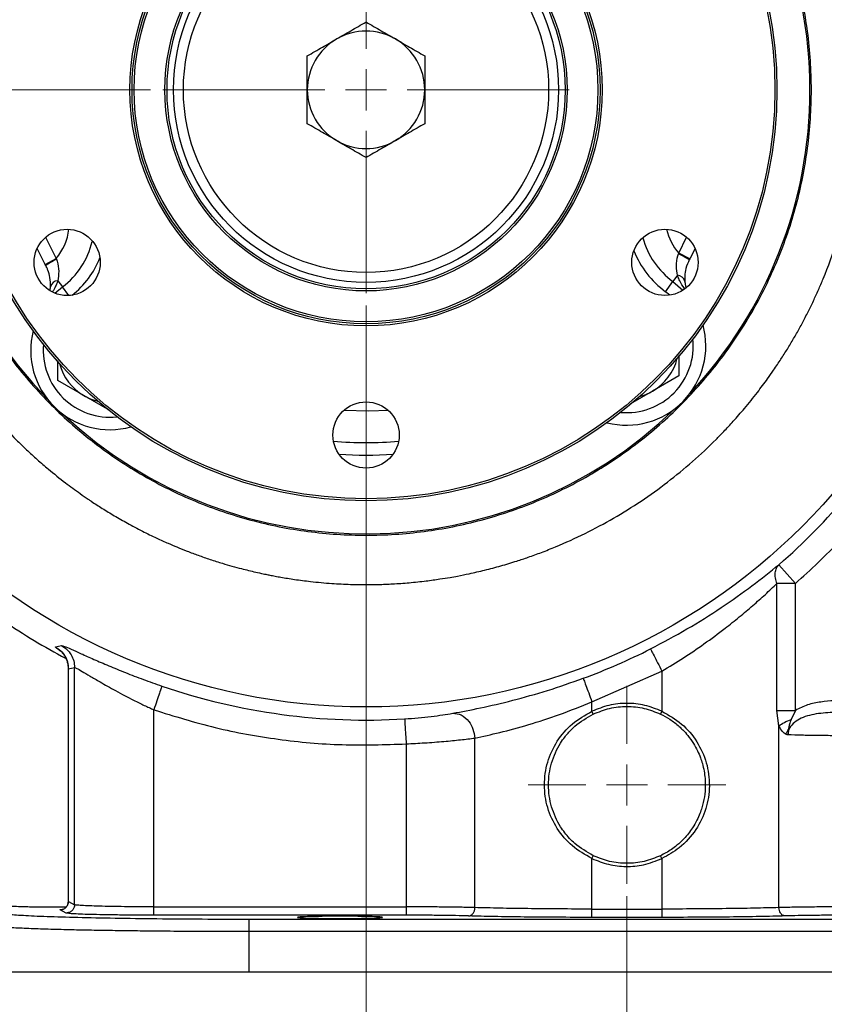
# Model space of a CAD drawing. Header units: inches. Extents: x 0.6 to 16.3, y 0.2 to 11.5.
# Tile 3 of 17: x 2.9 to 5.4, y 4.1 to 7.2. Entities that reach past the tile are written whole.
import ezdxf

# ---------------------------------------------------------------- set-up
doc = ezdxf.new("R2010")
doc.units = ezdxf.units.IN
doc.header["$MEASUREMENT"] = 0
doc.styles.add('SLDTEXTSTYLE0', font='TXT', dxfattribs={"width": 0.75})
doc.dimstyles.new('SLDDIMSTYLE0', dxfattribs={"dimtxt": 0.137795, "dimasz": 0.14, "dimexe": 0, "dimexo": 0.0625, "dimgap": 0.034449, "dimtad": 0, "dimtih": 1, "dimtoh": 1, "dimdec": 1, "dimlfac": 1.5, "dimrnd": 1e-09, "dimzin": 12, "dimdsep": 46, "dimtxsty": 'SLDTEXTSTYLE0', "dimblk1": 'CLOSED', "dimblk2": 'CLOSED', "dimsah": 1, "dimcen": 0.09, "dimadec": 0, "dimazin": 3, "dimtfac": 1, "dimtdec": 1, "dimtofl": 0, "dimtmove": 0, "dimatfit": 3, "dimldrblk": 'CLOSED', "dimfxl": 0, "dimfrac": 2, "dimtolj": 1, "dimtzin": 12, "dimarcsym": 0})
doc.dimstyles.new('SLDDIMSTYLE1', dxfattribs={"dimtxt": 0.137795, "dimasz": 0.14, "dimexe": 0, "dimexo": 0.0625, "dimgap": 0.034449, "dimtad": 0, "dimdec": 1, "dimlfac": 1.5, "dimrnd": 1e-09, "dimzin": 12, "dimdsep": 46, "dimtxsty": 'SLDTEXTSTYLE0', "dimblk1": 'CLOSED', "dimblk2": 'CLOSED', "dimsah": 1, "dimcen": 0.09, "dimadec": 0, "dimazin": 3, "dimtfac": 1, "dimtdec": 1, "dimtofl": 0, "dimtmove": 0, "dimatfit": 3, "dimldrblk": 'CLOSED', "dimfxl": 0, "dimfrac": 2, "dimtolj": 1, "dimtzin": 12, "dimarcsym": 0})
doc.dimstyles.new('SLDDIMSTYLE2', dxfattribs={"dimtxt": 0.137795, "dimasz": 0.14, "dimexe": 0, "dimexo": 0.0625, "dimgap": 0.034449, "dimtad": 0, "dimdec": 1, "dimlfac": 1.5, "dimrnd": 1e-09, "dimzin": 12, "dimdsep": 46, "dimtxsty": 'SLDTEXTSTYLE0', "dimblk1": 'CLOSED', "dimblk2": 'CLOSED', "dimsah": 1, "dimcen": 0.09, "dimadec": 0, "dimazin": 3, "dimtfac": 1, "dimtdec": 1, "dimtmove": 0, "dimatfit": 0, "dimldrblk": 'CLOSED', "dimfxl": 0, "dimfrac": 2, "dimtolj": 1, "dimtzin": 12, "dimarcsym": 0})
doc.dimstyles.new('SLDDIMSTYLE3', dxfattribs={"dimtxt": 0.137795, "dimasz": 0.14, "dimexe": 0, "dimexo": 0.0625, "dimgap": 0.034449, "dimtad": 0, "dimtih": 1, "dimtoh": 1, "dimdec": 1, "dimlfac": 1.5, "dimrnd": 1e-09, "dimzin": 12, "dimdsep": 46, "dimtxsty": 'SLDTEXTSTYLE0', "dimblk1": 'CLOSED', "dimblk2": 'CLOSED', "dimsah": 1, "dimcen": 0.09, "dimadec": 0, "dimazin": 3, "dimtfac": 1, "dimtofl": 0, "dimtmove": 0, "dimatfit": 3, "dimldrblk": 'CLOSED', "dimfxl": 0, "dimfrac": 2, "dimtolj": 1, "dimtzin": 12, "dimarcsym": 0})

# ---------------------------------------------------------------- blocks, each defined once
blk = doc.blocks.new('_Closed')
at = {"color": 0, "linetype": 'ByBlock', "lineweight": -2}
for p, q in [((-1, 0.166667), (0, 0)), ((-1, 0.166667), (-1, -0.166667)), ((0, 0), (-1, -0.166667)), ((0, 0), (-1, 0))]:
    blk.add_line(p, q, dxfattribs=at)
blk = doc.blocks.new('_D')
at = {"color": 7, "linetype": 'Continuous', "lineweight": 0}
for p, q in [((3.2675, 9.041), (1.2574, 9.041)), ((1.2968, 9.041), (1.2968, 8.2168)), ((1.1441, 8.1888), (1.1021, 8.1888)), ((1.1021, 8.1888), (1.1021, 7.9701)), ((1.4495, 8.1888), (1.4915, 8.1888)), ((1.4915, 8.1888), (1.4915, 7.9701)), ((1.1021, 7.9701), (1.1441, 7.9701)), ((1.4915, 7.9701), (1.4495, 7.9701)), ((1.2968, 4.1712), (1.2968, 7.7639)), ((2.7345, 4.1712), (1.2574, 4.1712))]:
    blk.add_line(p, q, dxfattribs=at)
at = {"color": 7, "linetype": 'Continuous', "lineweight": 18, "xscale": 0.14, "yscale": 0.14}
for p, rotation in [((1.2968, 9.041), 90.0000000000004), ((1.2968, 4.1712), 270.0000000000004)]:
    blk.add_blockref('_Closed', p, dxfattribs=dict(at, rotation=rotation))
at = {"color": 7, "linetype": 'Continuous', "lineweight": 18, "char_height": 0.1378, "attachment_point": 1, "style": 'SLDTEXTSTYLE0'}
for s, insert in [('186', (1.1441, 8.1477)), ('7.3', (1.1695, 7.9415))]:
    blk.add_mtext(s, dxfattribs=dict(at, insert=insert))
blk = doc.blocks.new('_D_1')
at = {"color": 7, "linetype": 'Continuous', "lineweight": 0}
for p, q in [((1.9267, 6.4022), (1.9267, 2.7933)), ((4.8134, 4.4126), (4.8134, 2.7933)), ((2.8636, 3.0311), (2.8216, 3.0311)), ((2.8216, 3.0311), (2.8216, 2.8124)), ((3.1691, 3.0311), (3.211, 3.0311)), ((3.211, 3.0311), (3.211, 2.8124)), ((1.9267, 2.8327), (2.7008, 2.8327)), ((4.8134, 2.8327), (3.3319, 2.8327)), ((2.8216, 2.8124), (2.8636, 2.8124)), ((3.211, 2.8124), (3.1691, 2.8124))]:
    blk.add_line(p, q, dxfattribs=at)
at = {"color": 7, "linetype": 'Continuous', "lineweight": 18, "xscale": 0.14, "yscale": 0.14, "rotation": 180.0000000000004}
blk.add_blockref('_Closed', (1.9267, 2.8327), dxfattribs=at)
at = {"color": 7, "linetype": 'Continuous', "lineweight": 18, "xscale": 0.14, "yscale": 0.14}
blk.add_blockref('_Closed', (4.8134, 2.8327), dxfattribs=at)
at = {"color": 7, "linetype": 'Continuous', "lineweight": 18, "char_height": 0.1378, "attachment_point": 1, "style": 'SLDTEXTSTYLE0'}
for s, insert in [('110', (2.8636, 2.99)), ('4.3', (2.8891, 2.7838))]:
    blk.add_mtext(s, dxfattribs=dict(at, insert=insert))
blk = doc.blocks.new('_D_2')
at = {"color": 7, "linetype": 'Continuous', "lineweight": 0}
for p, q in [((3.9801, 6.2993), (3.9801, 3.7382)), ((4.8134, 4.4126), (4.8134, 3.7382)), ((4.2739, 3.976), (4.2319, 3.976)), ((4.2319, 3.976), (4.2319, 3.7573)), ((4.4776, 3.976), (4.5195, 3.976)), ((4.5195, 3.976), (4.5195, 3.7573)), ((3.9801, 3.7775), (3.7301, 3.7775)), ((4.8134, 3.7775), (5.0634, 3.7775)), ((4.2319, 3.7573), (4.2739, 3.7573)), ((4.5195, 3.7573), (4.4776, 3.7573))]:
    blk.add_line(p, q, dxfattribs=at)
at = {"color": 7, "linetype": 'Continuous', "lineweight": 18, "xscale": 0.14, "yscale": 0.14}
blk.add_blockref('_Closed', (3.9801, 3.7775, -0.597), dxfattribs=at)
at = {"color": 7, "linetype": 'Continuous', "lineweight": 18, "xscale": 0.14, "yscale": 0.14, "rotation": 180.0000000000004}
blk.add_blockref('_Closed', (4.8134, 3.7775, -0.597), dxfattribs=at)
at = {"color": 7, "linetype": 'Continuous', "lineweight": 18, "char_height": 0.1378, "attachment_point": 1, "style": 'SLDTEXTSTYLE0'}
for s, insert in [('32', (4.2739, 3.9349)), ('1.3', (4.2485, 3.7287))]:
    blk.add_mtext(s, dxfattribs=dict(at, insert=insert))
blk = doc.blocks.new('_D_3')
at = {"color": 7, "linetype": 'Continuous', "lineweight": 0}
for p, q in [((4.8134, 4.4126), (4.8134, 3.2657)), ((2.7301, 4.1319), (2.7301, 3.2657)), ((3.4883, 3.5036), (3.4463, 3.5036)), ((3.4463, 3.5036), (3.4463, 3.2848)), ((3.6919, 3.5036), (3.7339, 3.5036)), ((3.7339, 3.5036), (3.7339, 3.2848)), ((2.7301, 3.3051), (3.3255, 3.3051)), ((4.8134, 3.3051), (3.8548, 3.3051)), ((3.4463, 3.2848), (3.4883, 3.2848)), ((3.7339, 3.2848), (3.6919, 3.2848))]:
    blk.add_line(p, q, dxfattribs=at)
at = {"color": 7, "linetype": 'Continuous', "lineweight": 18, "xscale": 0.14, "yscale": 0.14, "rotation": 180.0000000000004}
blk.add_blockref('_Closed', (2.7301, 3.3051, -0.597), dxfattribs=at)
at = {"color": 7, "linetype": 'Continuous', "lineweight": 18, "xscale": 0.14, "yscale": 0.14}
blk.add_blockref('_Closed', (4.8134, 3.3051, -0.597), dxfattribs=at)
at = {"color": 7, "linetype": 'Continuous', "lineweight": 18, "char_height": 0.1378, "attachment_point": 1, "style": 'SLDTEXTSTYLE0'}
for s, insert in [('79', (3.4883, 3.4624)), ('3.1', (3.4629, 3.2563))]:
    blk.add_mtext(s, dxfattribs=dict(at, insert=insert))
blk = doc.blocks.new('_D_4')
at = {"color": 7, "linetype": 'Continuous', "lineweight": 0}
for p, q in [((6.9912, 5.3862), (6.9912, 2.7933)), ((4.8134, 4.4126), (4.8134, 2.7933)), ((6.1223, 3.0311), (6.0803, 3.0311)), ((6.0803, 3.0311), (6.0803, 2.8124)), ((6.3259, 3.0311), (6.3679, 3.0311)), ((6.3679, 3.0311), (6.3679, 2.8124)), ((4.8134, 2.8327), (5.9595, 2.8327)), ((6.9912, 2.8327), (6.4887, 2.8327)), ((6.0803, 2.8124), (6.1223, 2.8124)), ((6.3679, 2.8124), (6.3259, 2.8124))]:
    blk.add_line(p, q, dxfattribs=at)
at = {"color": 7, "linetype": 'Continuous', "lineweight": 18, "xscale": 0.14, "yscale": 0.14, "rotation": 180.0000000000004}
blk.add_blockref('_Closed', (4.8134, 2.8327, -0.597), dxfattribs=at)
at = {"color": 7, "linetype": 'Continuous', "lineweight": 18, "xscale": 0.14, "yscale": 0.14}
blk.add_blockref('_Closed', (6.9912, 2.8327, -0.597), dxfattribs=at)
at = {"color": 7, "linetype": 'Continuous', "lineweight": 18, "char_height": 0.1378, "attachment_point": 1, "style": 'SLDTEXTSTYLE0'}
for s, insert in [('83', (6.1223, 2.99)), ('3.3', (6.0968, 2.7838))]:
    blk.add_mtext(s, dxfattribs=dict(at, insert=insert))
blk = doc.blocks.new('_D_5')
at = {"color": 7, "linetype": 'Continuous', "lineweight": 0}
for p, q in [((4.8134, 4.4126), (4.8134, 3.2657)), ((6.8967, 4.1319), (6.8967, 3.2657)), ((5.7215, 3.5036), (5.6795, 3.5036)), ((5.6795, 3.5036), (5.6795, 3.2848)), ((5.9251, 3.5036), (5.9671, 3.5036)), ((5.9671, 3.5036), (5.9671, 3.2848)), ((4.8134, 3.3051), (5.5587, 3.3051)), ((6.8967, 3.3051), (6.088, 3.3051)), ((5.6795, 3.2848), (5.7215, 3.2848)), ((5.9671, 3.2848), (5.9251, 3.2848))]:
    blk.add_line(p, q, dxfattribs=at)
at = {"color": 7, "linetype": 'Continuous', "lineweight": 18, "xscale": 0.14, "yscale": 0.14, "rotation": 180.0000000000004}
blk.add_blockref('_Closed', (4.8134, 3.3051, -0.597), dxfattribs=at)
at = {"color": 7, "linetype": 'Continuous', "lineweight": 18, "xscale": 0.14, "yscale": 0.14}
blk.add_blockref('_Closed', (6.8967, 3.3051, -0.597), dxfattribs=at)
at = {"color": 7, "linetype": 'Continuous', "lineweight": 18, "char_height": 0.1378, "attachment_point": 1, "style": 'SLDTEXTSTYLE0'}
for s, insert in [('79', (5.7215, 3.4624)), ('3.1', (5.6961, 3.2563))]:
    blk.add_mtext(s, dxfattribs=dict(at, insert=insert))
blk = doc.blocks.new('_D_6')
at = {"color": 7, "linetype": 'Continuous', "lineweight": 0}
for p, q in [((3.2917, 6.9876), (1.6188, 6.9876)), ((1.6581, 6.9876), (1.6581, 5.468)), ((1.5054, 5.44), (1.4634, 5.44)), ((1.4634, 5.44), (1.4634, 5.2213)), ((1.8109, 5.44), (1.8528, 5.44)), ((1.8528, 5.44), (1.8528, 5.2213)), ((1.4634, 5.2213), (1.5054, 5.2213)), ((1.8528, 5.2213), (1.8109, 5.2213)), ((1.6581, 4.1712), (1.6581, 5.0151)), ((2.7345, 4.1712), (1.6188, 4.1712))]:
    blk.add_line(p, q, dxfattribs=at)
at = {"color": 7, "linetype": 'Continuous', "lineweight": 18, "xscale": 0.14, "yscale": 0.14}
for p, rotation in [((1.6581, 6.9876, -0.597), 90.0000000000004), ((1.6581, 4.1712, -0.597), 270.0000000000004)]:
    blk.add_blockref('_Closed', p, dxfattribs=dict(at, rotation=rotation))
at = {"color": 7, "linetype": 'Continuous', "lineweight": 18, "char_height": 0.1378, "attachment_point": 1, "style": 'SLDTEXTSTYLE0'}
for s, insert in [('107', (1.5054, 5.3989)), ('4.2', (1.5309, 5.1928))]:
    blk.add_mtext(s, dxfattribs=dict(at, insert=insert))
blk = doc.blocks.new('SW_CENTERMARKSYMBOL_0')
at = {"color": 0, "linetype": 'Continuous', "lineweight": 18}
for p, q in [((0, 0.1312), (0, 0.649)), ((0, 0), (0, 0.0656)), ((-0.1312, 0), (-0.649, 0)), ((0, 0), (-0.0656, 0)), ((0, 0), (0, -0.0656)), ((0, 0), (0.0656, 0)), ((0.1312, 0), (0.649, 0)), ((0, -0.1312), (0, -0.649))]:
    blk.add_line(p, q, dxfattribs=at)
blk = doc.blocks.new('SW_CENTERMARKSYMBOL_1')
at = {"color": 0, "linetype": 'Continuous', "lineweight": 18}
for p, q in [((0, 0.1312), (0, 0.3159)), ((0, 0), (0, 0.0656)), ((-0.1312, 0), (-0.3159, 0)), ((0, 0), (-0.0656, 0)), ((0, 0), (0, -0.0656)), ((0, 0), (0.0656, 0)), ((0.1312, 0), (0.3159, 0)), ((0, -0.1312), (0, -0.3159))]:
    blk.add_line(p, q, dxfattribs=at)

msp = doc.modelspace()

# ---------------------------------------------------------------- linework, layer by layer
at = {"color": 8, "linetype": 'Continuous', "lineweight": 25}
for p, q in [((2.9565, 6.5167), (2.9906, 6.4488)), ((4.9788, 6.4661), (5.0037, 6.5169)), ((3.0311, 6.3306), (3.0104, 6.3582)), ((4.951, 6.3319), (4.9371, 6.3428)), ((3.0304, 5.1372), (3.0294, 5.1386))]:
    msp.add_line(p, q, dxfattribs=at)
at = {"color": 7, "linetype": 'Continuous', "lineweight": 25}
for p, q in [((2.9555, 6.4297), (2.9293, 6.4807)), ((5.0309, 6.4809), (5.0142, 6.4476)), ((2.9555, 6.4297), (2.9906, 6.4488)), ((2.9906, 6.4488), (2.9914, 6.4467)), ((4.978, 6.4641), (4.9788, 6.4661)), ((5.0142, 6.4476), (4.9788, 6.4661)), ((5.0142, 6.4476), (5.0127, 6.4448)), ((2.957, 6.4269), (2.9555, 6.4297)), ((4.9749, 6.3952), (4.9605, 6.3753)), ((2.9865, 6.3379), (3.0104, 6.3582)), ((2.9957, 6.3779), (3.0104, 6.3582)), ((4.9371, 6.3428), (4.9605, 6.3753)), ((4.9605, 6.3753), (4.9925, 6.3478)), ((4.9788, 6.14), (4.9788, 6.0737)), ((2.9957, 6.0593), (2.9957, 6.1236)), ((4.9788, 6.0737), (4.8955, 6.0256)), ((3.079, 6.0112), (2.9957, 6.0593)), ((3.1623, 5.9631), (3.079, 6.0112)), ((4.8955, 6.0256), (4.8244, 5.9845)), ((5.2989, 5.471), (5.3514, 5.4107)), ((5.2926, 5.006), (5.2926, 5.4107)), ((5.3514, 5.4107), (5.2926, 5.4107)), ((5.3514, 5.006), (5.3514, 5.4107)), ((2.9884, 5.2084), (3.0077, 5.2128)), ((3.029, 5.1388), (3.029, 4.3952)), ((3.0294, 5.1386), (3.0492, 5.1427)), ((3.0294, 4.3953), (3.0294, 5.1386)), ((3.0492, 4.3854), (3.0492, 5.1427)), ((4.7016, 5.0333), (4.9251, 5.131)), ((4.9251, 5.131), (4.9251, 5.003)), ((4.7016, 5.003), (4.7016, 5.0333)), ((3.3022, 4.3784), (3.3022, 5.0078)), ((4.7059, 4.994), (4.7016, 5.003)), ((4.9251, 5.003), (4.9209, 4.994)), ((5.2991, 4.9566), (5.2926, 5.006)), ((5.3514, 5.006), (5.338, 4.977)), ((5.2991, 4.3761), (5.2991, 4.9566)), ((4.3277, 4.3761), (4.3277, 4.9174)), ((4.1083, 4.8989), (4.1083, 4.3784)), ((4.7016, 4.5328), (4.7059, 4.5418)), ((4.7016, 4.3714), (4.7016, 4.5328)), ((4.9251, 4.5328), (4.9209, 4.5418)), ((4.9251, 4.5328), (4.9251, 4.3714)), ((3.0294, 4.3953), (3.0492, 4.3854)), ((3.3022, 4.3784), (4.1083, 4.3784)), ((4.7016, 4.3714), (4.9251, 4.3714)), ((3.0226, 4.3587), (3.0028, 4.3686)), ((4.1083, 4.3518), (3.3022, 4.3518)), ((3.6061, 4.3393), (6.0207, 4.3393)), ((4.9251, 4.3448), (4.7016, 4.3448)), ((6.0207, 4.2993), (3.6061, 4.2993)), ((3.6061, 4.2993), (3.6061, 4.1712)), ((2.7739, 4.1712), (3.6061, 4.1712)), ((3.6061, 4.1712), (6.0207, 4.1712))]:
    msp.add_line(p, q, dxfattribs=at)
at = {"color": 8, "linetype": 'Continuous', "lineweight": 25, "flags": 128}
msp.add_lwpolyline([(4.0514, 5.9635), (3.989, 5.961), (3.9089, 5.9634)], dxfattribs=at)
at = {"color": 7, "linetype": 'Continuous', "lineweight": 25}
for centre, radius in [((3.9801, 6.9876), 1.9709), ((3.9801, 6.9876), 1.3127), ((3.9801, 6.9876), 1.306), ((3.9801, 6.9876), 0.7542), ((3.9801, 6.9876), 0.7475), ((3.9801, 6.9876), 0.7408), ((3.9801, 6.9876), 0.6423), ((3.9801, 6.9876), 0.6357), ((3.9801, 6.9876), 0.615), ((3.9801, 6.9876), 0.5833), ((3.0254, 6.4363), 0.1058), ((4.9349, 6.4365), 0.1058), ((3.9802, 5.8852), 0.1058)]:
    msp.add_circle(centre, radius, dxfattribs=at)
for centre, radius, start, end in [((3.9801, 6.9876), 1.4181, 136.8759, 224.1241), ((3.9801, 6.9876), 1.4181, 0, 44.1241), ((3.9801, 6.9876), 0.1875, 60, 120), ((3.9801, 6.9876), 0.1875, 120, 180), ((3.9801, 6.9876), 0.1875, 0, 60), ((3.9801, 6.9876), 0.1875, 180, 240), ((3.9801, 6.9876), 0.1875, 300, 0), ((3.9801, 6.9876), 1.4181, 316.8759, 0), ((3.9801, 6.9876), 0.1875, 240, 300), ((5.1089, 6.5806), 0.2533, 194.9409, 234.1509), ((2.8585, 6.561), 0.2533, 306.8491, 346.849), ((3.1955, 6.0537), 0.4429, 117.454, 122.5884), ((4.7807, 6.0675), 0.4429, 58.4116, 63.546), ((4.9733, 6.3691), 0.0262, 15.073, 86.4636), ((2.9977, 6.3518), 0.0262, 94.5364, 165.927), ((4.8122, 6.1699), 0.2533, 255.7521, 15.2479), ((3.1623, 6.1555), 0.2533, 165.7521, 285.2479), ((3.1623, 6.1555), 0.1667, 194.7475, 240), ((4.8122, 6.1699), 0.1667, 300, 346.2525), ((3.1623, 6.1555), 0.1667, 240, 256.2525), ((4.8122, 6.1699), 0.1667, 284.7475, 300), ((3.9801, 6.9876), 1.4181, 226.8759, 314.1241), ((3.9801, 6.9876), 2.0099, 311.0101, 328.9768), ((3.9801, 6.9876), 1.1667, 265.7567, 274.2574), ((3.9801, 6.9876), 2.0533, 235.6839, 242.1402), ((3.9801, 6.9876), 2.0034, 290.2646, 296.9778), ((3.9801, 6.9876), 2.0127, 251.0991, 273.5144)]:
    msp.add_arc(centre, radius, start, end, dxfattribs=at)
at = {"color": 8, "linetype": 'Continuous', "lineweight": 25}
for centre, radius, start, end in [((2.8585, 6.561), 0.1733, 319.6687, 353.7218), ((5.1089, 6.5806), 0.1733, 192.7797, 221.3313), ((2.8585, 6.561), 0.2933, 308.5968, 337.8984), ((5.1089, 6.5806), 0.2933, 201.3754, 234.1509), ((3.1623, 6.1555), 0.2133, 174.977, 276.023), ((4.8122, 6.1699), 0.2133, 264.977, 6.023), ((3.9801, 6.9876), 1.1267, 264.7088, 275.3053)]:
    msp.add_arc(centre, radius, start, end, dxfattribs=at)
at = {"color": 7, "linetype": 'Continuous', "lineweight": 25}
for points, knots in [([(2.3999, 6.9876), (2.4007, 7.0253), (2.4021, 7.0927), (2.4101, 7.1693), (2.4167, 7.2166), (2.4205, 7.2415), (2.4241, 7.2625), (2.4273, 7.2798), (2.4305, 7.2964), (2.4341, 7.314), (2.4384, 7.3339), (2.4432, 7.3546), (2.4485, 7.3761), (2.4542, 7.3982), (2.4606, 7.4211), (2.471, 7.4569), (2.4849, 7.4997), (2.5009, 7.5439), (2.5113, 7.5706), (2.5166, 7.5838), (2.5183, 7.5879), (2.5189, 7.5893), (2.5191, 7.5897), (2.5191, 7.5899), (2.5192, 7.59), (2.5192, 7.59), (2.5192, 7.59), (2.5192, 7.59), (2.5192, 7.59), (2.5192, 7.59), (2.5339, 7.6258), (2.5659, 7.696), (2.6208, 7.796), (2.6672, 7.8677), (2.7005, 7.9146), (2.7194, 7.9401), (2.7395, 7.9663), (2.761, 7.9929), (2.7839, 8.02), (2.8081, 8.0475), (2.8339, 8.0754), (2.8659, 8.1083), (2.9009, 8.1422), (2.9351, 8.1731), (2.966, 8.1997), (3.0038, 8.2306), (3.0577, 8.2715), (3.1265, 8.3184), (3.1998, 8.3625), (3.2678, 8.3986), (3.3243, 8.4256), (3.3654, 8.4434), (3.3979, 8.4566), (3.4256, 8.4673), (3.458, 8.4791), (3.4925, 8.4908), (3.5275, 8.5017), (3.5604, 8.5111), (3.59, 8.519), (3.618, 8.5258), (3.6443, 8.5317), (3.6974, 8.5428), (3.7713, 8.5549), (3.8529, 8.5631), (3.9104, 8.5663), (3.9474, 8.5675), (3.98, 8.5678), (4.0165, 8.5675), (4.0651, 8.5658), (4.1229, 8.5617), (4.1813, 8.5553), (4.2324, 8.5478), (4.2761, 8.54), (4.3199, 8.5311), (4.3698, 8.5193), (4.4284, 8.5032), (4.4873, 8.4844), (4.5393, 8.4656), (4.5922, 8.4445), (4.6528, 8.4178), (4.7279, 8.3803), (4.8099, 8.3334), (4.8815, 8.2862), (4.9374, 8.2451), (4.9752, 8.2153), (5.0112, 8.1853), (5.0514, 8.1496), (5.1041, 8.0992), (5.1622, 8.0374), (5.2196, 7.9686), (5.2693, 7.9022), (5.3075, 7.8454), (5.3372, 7.7972), (5.3593, 7.7589), (5.3796, 7.7215), (5.3991, 7.6832), (5.4191, 7.6409), (5.445, 7.5814), (5.4715, 7.5119), (5.4944, 7.4403), (5.5106, 7.3813), (5.5244, 7.3237), (5.5422, 7.2337), (5.5524, 7.1533), (5.5569, 7.0892), (5.558, 7.0692), (5.559, 7.0492), (5.5596, 7.0292), (5.56, 7.0091), (5.5601, 6.9897), (5.56, 6.9636), (5.5591, 6.9244), (5.5562, 6.8709), (5.551, 6.8152), (5.5445, 6.7641), (5.5373, 6.7184), (5.5287, 6.6731), (5.5131, 6.6016), (5.4862, 6.5043), (5.4523, 6.4117), (5.4252, 6.3484), (5.4091, 6.3131), (5.3921, 6.2782), (5.3743, 6.2437), (5.3556, 6.2097), (5.336, 6.1762), (5.3157, 6.1432), (5.2975, 6.1153), (5.2799, 6.0892), (5.2588, 6.0592), (5.2282, 6.0182), (5.1916, 5.9728), (5.1554, 5.9313), (5.1249, 5.8984), (5.0582, 5.8301), (4.9455, 5.7311), (4.7733, 5.6159), (4.6347, 5.5475), (4.5416, 5.5105), (4.5004, 5.4955), (4.4572, 5.4811), (4.4109, 5.4671), (4.36, 5.4537), (4.3138, 5.4431), (4.2769, 5.4357), (4.2458, 5.4301), (4.2125, 5.4247), (4.1689, 5.4187), (4.1185, 5.4133), (4.0674, 5.4097), (4.0217, 5.4079), (3.9768, 5.4073), (3.9273, 5.4081), (3.8681, 5.4111), (3.8169, 5.4158), (3.7773, 5.4206), (3.7527, 5.424), (3.73, 5.4275), (3.7091, 5.431), (3.6901, 5.4344), (3.6763, 5.4371), (3.6638, 5.4396), (3.649, 5.4427), (3.6207, 5.4489), (3.5771, 5.4595), (3.5283, 5.4732), (3.4824, 5.4878), (3.4448, 5.5008), (3.4095, 5.514), (3.3776, 5.5268), (3.3451, 5.5406), (3.3083, 5.5572), (3.2647, 5.5785), (3.2265, 5.5987), (3.1967, 5.6154), (3.1762, 5.6273), (3.1566, 5.6391), (3.1379, 5.6507), (3.1199, 5.6622), (3.1079, 5.6702), (3.0987, 5.6763), (3.0868, 5.6843), (3.0593, 5.7034), (3.0167, 5.7347), (2.971, 5.7712), (2.9299, 5.8067), (2.8957, 5.838), (2.853, 5.8795), (2.8027, 5.9326), (2.7465, 5.9989), (2.6969, 6.0644), (2.6595, 6.1196), (2.6298, 6.1667), (2.6034, 6.2115), (2.5767, 6.2607), (2.5534, 6.3079), (2.5351, 6.3477), (2.5134, 6.3986), (2.4885, 6.4637), (2.462, 6.5464), (2.4409, 6.6271), (2.4265, 6.6972), (2.416, 6.7609), (2.4079, 6.8245), (2.4025, 6.8901), (2.4002, 6.9456), (2.4, 6.976), (2.3999, 6.9876)], [0, 0, 0, 0, 0.011378, 0.020355, 0.023274, 0.025808, 0.027958, 0.029723, 0.031104, 0.033079, 0.035136, 0.037277, 0.039501, 0.041808, 0.044197, 0.04667, 0.05307, 0.0578, 0.060859, 0.061762, 0.062085, 0.062186, 0.062222, 0.062236, 0.062243, 0.062245, 0.062246, 0.062247, 0.062247, 0.062247, 0.062247, 0.073942, 0.085546, 0.096668, 0.099741, 0.102939, 0.106261, 0.109707, 0.113279, 0.116975, 0.120796, 0.124742, 0.130856, 0.135501, 0.138676, 0.143171, 0.150261, 0.159129, 0.168328, 0.176082, 0.182392, 0.187256, 0.189608, 0.192997, 0.196219, 0.200024, 0.204017, 0.207291, 0.210378, 0.213279, 0.215992, 0.218519, 0.229668, 0.238597, 0.243316, 0.247048, 0.249793, 0.253167, 0.258069, 0.264499, 0.270669, 0.275834, 0.280095, 0.284081, 0.289357, 0.295566, 0.302437, 0.308052, 0.312277, 0.319627, 0.328075, 0.337619, 0.348182, 0.353966, 0.358576, 0.362727, 0.368124, 0.37483, 0.384752, 0.393763, 0.401861, 0.409829, 0.414413, 0.418997, 0.423191, 0.42727, 0.431985, 0.437336, 0.446873, 0.45444, 0.460038, 0.465354, 0.472357, 0.487759, 0.489777, 0.491794, 0.493812, 0.49583, 0.497847, 0.499865, 0.501701, 0.505727, 0.511741, 0.517887, 0.522622, 0.527288, 0.531895, 0.536536, 0.549392, 0.562385, 0.566294, 0.570203, 0.574112, 0.578021, 0.58193, 0.585839, 0.589748, 0.593657, 0.595897, 0.599248, 0.604738, 0.61135, 0.616868, 0.621388, 0.62491, 0.645732, 0.666554, 0.687377, 0.692277, 0.696824, 0.700646, 0.706019, 0.71143, 0.716561, 0.720354, 0.722808, 0.726092, 0.73057, 0.736082, 0.741431, 0.746031, 0.749913, 0.755006, 0.760963, 0.767837, 0.770526, 0.773029, 0.775346, 0.777477, 0.779422, 0.781182, 0.781713, 0.783273, 0.78575, 0.790477, 0.796834, 0.801054, 0.805059, 0.80885, 0.812427, 0.815445, 0.819516, 0.82464, 0.830114, 0.832577, 0.83496, 0.837263, 0.839487, 0.841632, 0.843697, 0.843853, 0.844977, 0.848012, 0.853969, 0.860947, 0.8657, 0.870369, 0.874953, 0.883704, 0.892454, 0.901205, 0.908529, 0.912599, 0.918023, 0.924257, 0.92951, 0.93392, 0.937488, 0.946235, 0.954982, 0.963728, 0.971428, 0.976602, 0.983216, 0.990822, 0.996483, 1, 1, 1, 1]), ([(3.8863, 7.15), (3.9014, 7.1588), (3.9332, 7.1771), (3.9639, 7.1949), (3.9801, 7.2042)], [0, 0, 0, 0, 0.476313, 1, 1, 1, 1]), ([(3.9801, 7.2042), (3.9962, 7.1949), (4.0269, 7.1771), (4.0587, 7.1588), (4.0738, 7.15)], [0, 0, 0, 0, 0.523687, 1, 1, 1, 1]), ([(3.7926, 7.0959), (3.8087, 7.1052), (3.8394, 7.123), (3.8712, 7.1413), (3.8863, 7.15)], [0, 0, 0, 0, 0.523687, 1, 1, 1, 1]), ([(4.0738, 7.15), (4.0889, 7.1413), (4.1207, 7.123), (4.1514, 7.1052), (4.1676, 7.0959)], [0, 0, 0, 0, 0.476313, 1, 1, 1, 1]), ([(3.7926, 6.9876), (3.7926, 7.0051), (3.7926, 7.0418), (3.7926, 7.0773), (3.7926, 7.0959)], [0, 0, 0, 0, 0.476313, 1, 1, 1, 1]), ([(4.1676, 7.0959), (4.1676, 7.0773), (4.1676, 7.0418), (4.1676, 7.0051), (4.1676, 6.9876)], [0, 0, 0, 0, 0.523687, 1, 1, 1, 1]), ([(3.7926, 6.8794), (3.7926, 6.898), (3.7926, 6.9335), (3.7926, 6.9702), (3.7926, 6.9876)], [0, 0, 0, 0, 0.523687, 1, 1, 1, 1]), ([(4.1676, 6.9876), (4.1676, 6.9702), (4.1676, 6.9335), (4.1676, 6.898), (4.1676, 6.8794)], [0, 0, 0, 0, 0.476313, 1, 1, 1, 1]), ([(3.8863, 6.8253), (3.8712, 6.834), (3.8394, 6.8523), (3.8087, 6.8701), (3.7926, 6.8794)], [0, 0, 0, 0, 0.476313, 1, 1, 1, 1]), ([(4.1676, 6.8794), (4.1514, 6.8701), (4.1207, 6.8523), (4.0889, 6.834), (4.0738, 6.8253)], [0, 0, 0, 0, 0.523687, 1, 1, 1, 1]), ([(3.9801, 6.7711), (3.9639, 6.7804), (3.9332, 6.7982), (3.9014, 6.8165), (3.8863, 6.8253)], [0, 0, 0, 0, 0.523687, 1, 1, 1, 1]), ([(4.0738, 6.8253), (4.0587, 6.8165), (4.0269, 6.7982), (3.9962, 6.7804), (3.9801, 6.7711)], [0, 0, 0, 0, 0.476313, 1, 1, 1, 1]), ([(2.9914, 6.4467), (2.9921, 6.4446), (2.9964, 6.4319), (3, 6.4072), (2.9971, 6.3877), (2.9957, 6.3779)], [0, 0, 0, 0, 0.091462, 0.544793, 1, 1, 1, 1]), ([(4.9749, 6.3952), (4.9733, 6.4049), (4.9701, 6.4244), (4.9732, 6.4492), (4.9774, 6.4619), (4.978, 6.4641)], [0, 0, 0, 0, 0.455207, 0.908538, 1, 1, 1, 1]), ([(2.9724, 6.3582), (2.9724, 6.3679), (2.9725, 6.3844), (2.9662, 6.407), (2.9607, 6.4199), (2.9581, 6.4248), (2.957, 6.4269)], [0, 0, 0, 0, 0.466659, 0.794726, 0.91083, 1, 1, 1, 1]), ([(5.0127, 6.4448), (5.0117, 6.4427), (5.006, 6.4313), (5.0019, 6.4179), (4.9981, 6.3964), (4.9983, 6.3856), (4.9986, 6.3759)], [0, 0, 0, 0, 0.089267, 0.47597, 0.532834, 1, 1, 1, 1]), ([(2.9711, 6.3479), (2.9715, 6.3503), (2.9721, 6.3536), (2.9723, 6.3572), (2.9724, 6.3582)], [0, 0, 0, 0, 0.722211, 1, 1, 1, 1]), ([(4.9986, 6.3759), (4.9987, 6.3749), (4.9992, 6.3694), (4.9999, 6.3628), (5.0014, 6.3583), (5.0018, 6.3573)], [0, 0, 0, 0, 0.148538, 0.814866, 1, 1, 1, 1]), ([(5.3514, 5.4107), (5.4003, 5.4557), (5.5074, 5.5544), (5.6491, 5.7217), (5.7315, 5.8494), (5.771, 5.9106)], [0, 0, 0, 0, 0.304375, 0.666734, 1, 1, 1, 1]), ([(4.8889, 5.2023), (4.9282, 5.2231), (5.0068, 5.2649), (5.1158, 5.3339), (5.2158, 5.4045), (5.2712, 5.4488), (5.2989, 5.471)], [0, 0, 0, 0, 0.248601, 0.497799, 0.748356, 1, 1, 1, 1]), ([(5.2926, 5.4107), (5.2907, 5.4167), (5.2869, 5.4289), (5.2866, 5.4458), (5.2902, 5.4606), (5.296, 5.4675), (5.2989, 5.471)], [0, 0, 0, 0, 0.25, 0.499999, 0.749999, 1, 1, 1, 1]), ([(4.9251, 5.131), (4.9482, 5.145), (4.9942, 5.1729), (5.0618, 5.2191), (5.1213, 5.2632), (5.1729, 5.3043), (5.2158, 5.3406), (5.2562, 5.3765), (5.2805, 5.3993), (5.2926, 5.4107)], [0, 0, 0, 0, 0.162042, 0.32364, 0.499112, 0.624439, 0.750088, 0.875462, 1, 1, 1, 1]), ([(2.9884, 5.2084), (2.9943, 5.2045), (3.0062, 5.1966), (3.0191, 5.1795), (3.0277, 5.1598), (3.0288, 5.1457), (3.0294, 5.1386)], [0, 0, 0, 0, 0.250002, 0.5, 0.749998, 1, 1, 1, 1]), ([(3.0077, 5.2128), (3.0101, 5.2124), (3.0147, 5.2116), (3.037, 5.202), (3.0689, 5.1876), (3.1098, 5.1693), (3.1577, 5.1485), (3.2111, 5.1265), (3.2684, 5.1044), (3.3082, 5.0904), (3.3281, 5.0835)], [0, 0, 0, 0, 0.127726, 0.254835, 0.380951, 0.50644, 0.631028, 0.754612, 0.877535, 1, 1, 1, 1]), ([(3.0077, 5.2128), (3.0137, 5.2089), (3.0256, 5.2011), (3.0388, 5.1839), (3.0475, 5.1641), (3.0486, 5.1498), (3.0492, 5.1427)], [0, 0, 0, 0, 0.250002, 0.500003, 0.750001, 1, 1, 1, 1]), ([(3.0097, 5.1907), (3.0092, 5.1909), (3.0084, 5.1913), (3.0127, 5.1864), (3.0176, 5.1795), (3.0225, 5.1703), (3.0277, 5.1566), (3.0285, 5.1456), (3.029, 5.1381)], [0, 0, 0, 0, 0.28046, 0.447738, 0.573287, 0.678922, 0.782145, 1, 1, 1, 1]), ([(3.0209, 5.173), (3.0214, 5.172), (3.0234, 5.1684), (3.0277, 5.1564), (3.0285, 5.1455), (3.029, 5.1381)], [0, 0, 0, 0, 0.103149, 0.391486, 1, 1, 1, 1]), ([(3.0492, 5.1427), (3.051, 5.1423), (3.0546, 5.1413), (3.0723, 5.1313), (3.0977, 5.1161), (3.1261, 5.0993), (3.154, 5.0832), (3.1806, 5.0684), (3.2085, 5.0534), (3.2342, 5.0403), (3.2548, 5.03), (3.2715, 5.022), (3.2871, 5.0147), (3.2973, 5.0101), (3.3022, 5.0078)], [0, 0, 0, 0, 0.119321, 0.244465, 0.368256, 0.493693, 0.574777, 0.654996, 0.746989, 0.82466, 0.873748, 0.91847, 0.960553, 1, 1, 1, 1]), ([(4.2569, 4.9966), (4.2854, 5.0019), (4.3422, 5.0125), (4.4472, 5.0369), (4.5594, 5.068), (4.6358, 5.0949), (4.6739, 5.1083)], [0, 0, 0, 0, 0.253123, 0.503752, 0.752322, 1, 1, 1, 1]), ([(4.3277, 4.9174), (4.3534, 4.9229), (4.4047, 4.934), (4.4984, 4.9591), (4.5989, 4.9915), (4.667, 5.0192), (4.7016, 5.0333)], [0, 0, 0, 0, 0.249062, 0.498472, 0.744937, 1, 1, 1, 1]), ([(5.5184, 5.038), (5.4898, 5.0373), (5.4468, 5.0361), (5.3901, 5.0251), (5.3643, 5.0124), (5.3514, 5.006)], [0, 0, 0, 0, 0.499439, 0.749991, 1, 1, 1, 1]), ([(4.7016, 4.5328), (4.6799, 4.5451), (4.6366, 4.5698), (4.5884, 4.6271), (4.5572, 4.6941), (4.5465, 4.7679), (4.5572, 4.8417), (4.5884, 4.9088), (4.6366, 4.9661), (4.6799, 4.9907), (4.7016, 5.003)], [0, 0, 0, 0, 0.12604, 0.251234, 0.375846, 0.499996, 0.624157, 0.748766, 0.873962, 1, 1, 1, 1]), ([(4.9251, 5.003), (4.9072, 5.0102), (4.8713, 5.0245), (4.8134, 5.0301), (4.7554, 5.0245), (4.7196, 5.0102), (4.7016, 5.003)], [0, 0, 0, 0, 0.250261, 0.5, 0.749739, 1, 1, 1, 1]), ([(4.9251, 5.003), (4.9471, 4.9906), (4.9907, 4.9657), (5.0392, 4.9076), (5.0703, 4.8397), (5.0803, 4.7651), (5.0687, 4.6908), (5.0356, 4.6222), (4.9865, 4.5669), (4.9443, 4.5434), (4.9251, 4.5328)], [0, 0, 0, 0, 0.127195, 0.253542, 0.37927, 0.504564, 0.629864, 0.755633, 0.889481, 1, 1, 1, 1]), ([(5.5184, 5.0003), (5.4973, 5), (5.4563, 4.9995), (5.4064, 4.9937), (5.3706, 4.9821), (5.3482, 4.9691), (5.3345, 4.9534), (5.3286, 4.9389), (5.3281, 4.9313), (5.3278, 4.9276)], [0, 0, 0, 0, 0.283842, 0.551774, 0.675697, 0.791595, 0.898594, 0.949597, 1, 1, 1, 1]), ([(4.1034, 4.9787), (4.1179, 4.9798), (4.147, 4.9818), (4.1884, 4.9863), (4.2263, 4.9914), (4.2467, 4.9949), (4.2569, 4.9966)], [0, 0, 0, 0, 0.247821, 0.497087, 0.747851, 1, 1, 1, 1]), ([(4.2569, 4.9966), (4.2662, 4.9959), (4.2849, 4.9946), (4.3081, 4.9734), (4.3231, 4.9463), (4.3262, 4.9271), (4.3277, 4.9174)], [0, 0, 0, 0, 0.27958, 0.559159, 0.779579, 1, 1, 1, 1]), ([(4.7059, 4.5418), (4.6854, 4.5537), (4.6511, 4.5735), (4.6193, 4.6085), (4.5925, 4.6468), (4.5698, 4.6972), (4.5597, 4.7679), (4.5698, 4.8387), (4.5925, 4.8891), (4.6126, 4.9178), (4.6274, 4.936), (4.6545, 4.9644), (4.6854, 4.9822), (4.7059, 4.994)], [0, 0, 0, 0, 0.125012, 0.209066, 0.250185, 0.375128, 0.499959, 0.624803, 0.749743, 0.791309, 0.812373, 0.874989, 1, 1, 1, 1]), ([(4.9209, 4.994), (4.9308, 4.9888), (4.952, 4.9777), (4.9751, 4.9596), (4.9939, 4.9418), (5.0096, 4.9241), (5.0256, 4.9018), (5.0388, 4.8778), (5.048, 4.856), (5.055, 4.8345), (5.0601, 4.8124), (5.0632, 4.7888), (5.0647, 4.7494), (5.0587, 4.7111), (5.0463, 4.6752), (5.0366, 4.6536), (5.0206, 4.6259), (4.9992, 4.5988), (4.9756, 4.5766), (4.9561, 4.5619), (4.9386, 4.5508), (4.9266, 4.5447), (4.9209, 4.5418)], [0, 0, 0, 0, 0.059656, 0.126269, 0.155325, 0.197383, 0.252434, 0.301301, 0.343374, 0.378659, 0.421499, 0.46354, 0.504818, 0.630576, 0.665118, 0.70719, 0.756796, 0.835796, 0.890312, 0.929073, 0.965625, 1, 1, 1, 1]), ([(5.2991, 4.9566), (5.3045, 4.9603), (5.3155, 4.9676), (5.3305, 4.9739), (5.338, 4.977)], [0, 0, 0, 0, 0.5, 1, 1, 1, 1]), ([(5.338, 4.977), (5.3362, 4.9718), (5.3331, 4.9634), (5.3299, 4.9498), (5.3284, 4.9397), (5.3279, 4.9325), (5.3279, 4.9303), (5.3278, 4.9293), (5.3278, 4.9285), (5.3278, 4.9278), (5.3278, 4.9275), (5.3278, 4.9275), (5.3278, 4.9275), (5.3278, 4.9275), (5.3278, 4.9275), (5.3278, 4.9275), (5.3278, 4.9275), (5.3278, 4.9275), (5.3278, 4.9275), (5.3278, 4.9275), (5.3278, 4.9276)], [0, 0, 0, 0, 0.325372, 0.532599, 0.828012, 0.926973, 0.949637, 0.957926, 0.9862, 0.998287, 0.999166, 0.999355, 0.999377, 0.999384, 0.99939, 0.999396, 0.999402, 0.999422, 0.999613, 1, 1, 1, 1]), ([(5.3278, 4.9276), (5.326, 4.928), (5.3194, 4.9296), (5.3086, 4.939), (5.3024, 4.9504), (5.2991, 4.9566)], [0, 0, 0, 0, 0.139883, 0.52827, 1, 1, 1, 1]), ([(5.3206, 4.93), (5.3221, 4.9326), (5.3248, 4.9373), (5.3278, 4.9423), (5.3292, 4.9445)], [0, 0, 0, 0, 0.543549, 1, 1, 1, 1]), ([(4.1083, 4.8989), (4.128, 4.8999), (4.1694, 4.9021), (4.2287, 4.9066), (4.2838, 4.912), (4.3131, 4.9156), (4.3277, 4.9174)], [0, 0, 0, 0, 0.238031, 0.500383, 0.750505, 1, 1, 1, 1]), ([(5.5184, 4.9249), (5.5017, 4.9249), (5.4679, 4.925), (5.4182, 4.9255), (5.3701, 4.9263), (5.342, 4.9271), (5.3278, 4.9276)], [0, 0, 0, 0, 0.24176, 0.489008, 0.741752, 1, 1, 1, 1]), ([(4.7016, 4.5328), (4.7191, 4.5258), (4.7541, 4.5118), (4.8107, 4.5058), (4.8692, 4.5107), (4.9059, 4.5252), (4.9251, 4.5328)], [0, 0, 0, 0, 0.244375, 0.488601, 0.732865, 1, 1, 1, 1]), ([(3.0223, 4.3776), (3.0083, 4.3775), (2.9776, 4.3773), (2.9364, 4.3775), (2.9049, 4.3779), (2.879, 4.3785), (2.8592, 4.3792), (2.8466, 4.3801), (2.8452, 4.3806), (2.8444, 4.3809)], [0, 0, 0, 0, 0.168571, 0.370181, 0.475718, 0.584104, 0.758604, 0.871027, 1, 1, 1, 1]), ([(3.029, 4.3957), (3.029, 4.3942), (3.0288, 4.3913), (3.0277, 4.3869), (3.0257, 4.3825), (3.0218, 4.3769), (3.0197, 4.3753), (3.0182, 4.3741)], [0, 0, 0, 0, 0.113436, 0.227878, 0.354625, 0.518706, 1, 1, 1, 1]), ([(3.3022, 4.3784), (3.2862, 4.3785), (3.2542, 4.3785), (3.2081, 4.3789), (3.1651, 4.3795), (3.1275, 4.3804), (3.0954, 4.3815), (3.0746, 4.3825), (3.0612, 4.3835), (3.0526, 4.3844), (3.0504, 4.385), (3.0492, 4.3854)], [0, 0, 0, 0, 0.124177, 0.249905, 0.372324, 0.499835, 0.619319, 0.749802, 0.818963, 0.902365, 1, 1, 1, 1]), ([(4.3277, 4.3761), (4.3126, 4.3764), (4.2833, 4.3771), (4.2287, 4.3779), (4.1702, 4.3783), (4.1288, 4.3784), (4.1083, 4.3784)], [0, 0, 0, 0, 0.256499, 0.50002, 0.751899, 1, 1, 1, 1]), ([(4.3078, 4.3494), (4.3103, 4.3499), (4.3155, 4.3508), (4.3221, 4.357), (4.3267, 4.3657), (4.3274, 4.3726), (4.3277, 4.3761)], [0, 0, 0, 0, 0.2500136, 0.4999975, 0.7500112, 1, 1, 1, 1]), ([(4.7016, 4.3714), (4.6667, 4.3715), (4.5962, 4.3716), (4.4964, 4.3726), (4.4034, 4.374), (4.3534, 4.3754), (4.3277, 4.3761)], [0, 0, 0, 0, 0.248098, 0.499972, 0.743516, 1, 1, 1, 1]), ([(5.2991, 4.3761), (5.2734, 4.3754), (5.2234, 4.374), (5.1304, 4.3726), (5.0305, 4.3716), (4.9601, 4.3715), (4.9251, 4.3714)], [0, 0, 0, 0, 0.256485, 0.500028, 0.751903, 1, 1, 1, 1]), ([(5.5184, 4.3784), (5.4979, 4.3784), (5.4566, 4.3783), (5.398, 4.3779), (5.3435, 4.3771), (5.3141, 4.3764), (5.2991, 4.3761)], [0, 0, 0, 0, 0.24812, 0.49998, 0.743524, 1, 1, 1, 1]), ([(5.319, 4.3494), (5.3161, 4.35), (5.3103, 4.3511), (5.3038, 4.3582), (5.2999, 4.367), (5.2993, 4.373), (5.2991, 4.3761)], [0, 0, 0, 0, 0.279634, 0.559249, 0.779637, 1, 1, 1, 1]), ([(2.8139, 4.359), (2.8193, 4.3577), (2.83, 4.3551), (2.8816, 4.3514), (2.9573, 4.3479), (3.0567, 4.3449), (3.1758, 4.3425), (3.3104, 4.3407), (3.4555, 4.3396), (3.5559, 4.3394), (3.6061, 4.3393)], [0, 0, 0, 0, 0.125027, 0.250039, 0.375052, 0.500053, 0.625051, 0.750036, 0.87502, 1, 1, 1, 1]), ([(3.3022, 4.3518), (3.2845, 4.3518), (3.249, 4.3519), (3.1978, 4.3523), (3.1503, 4.3529), (3.1083, 4.3538), (3.0732, 4.3548), (3.0465, 4.356), (3.0283, 4.3573), (3.0245, 4.3583), (3.0226, 4.3587)], [0, 0, 0, 0, 0.12498, 0.249963, 0.374951, 0.499946, 0.62495, 0.74996, 0.874978, 1, 1, 1, 1]), ([(3.8967, 4.3485), (3.914, 4.3484), (3.9404, 4.3483), (3.9719, 4.3479), (3.9977, 4.3473), (4.0177, 4.3466), (4.0299, 4.3457), (4.0337, 4.3449), (4.0299, 4.3441), (4.0177, 4.3432), (3.9977, 4.3425), (3.9719, 4.3419), (3.9404, 4.3415), (3.8967, 4.3413), (3.8531, 4.3415), (3.8216, 4.3419), (3.7957, 4.3425), (3.7758, 4.3432), (3.7636, 4.3441), (3.7597, 4.3449), (3.7636, 4.3457), (3.7758, 4.3466), (3.7957, 4.3473), (3.8216, 4.3479), (3.8531, 4.3483), (3.8794, 4.3484), (3.8967, 4.3485)], [0, 0, 0, 0, 0.060622, 0.092355, 0.124946, 0.177415, 0.211219, 0.25, 0.28878, 0.322584, 0.375054, 0.407645, 0.439378, 0.5, 0.560621, 0.592355, 0.624946, 0.677415, 0.711219, 0.75, 0.78878, 0.822584, 0.875054, 0.907645, 0.939378, 1, 1, 1, 1]), ([(4.3078, 4.3494), (4.2944, 4.3498), (4.2678, 4.3505), (4.2184, 4.3512), (4.1647, 4.3517), (4.1271, 4.3517), (4.1083, 4.3518)], [0, 0, 0, 0, 0.25002, 0.500025, 0.750016, 1, 1, 1, 1]), ([(4.7016, 4.3448), (4.6645, 4.3449), (4.5903, 4.345), (4.4843, 4.3459), (4.3867, 4.3474), (4.3341, 4.3487), (4.3078, 4.3494)], [0, 0, 0, 0, 0.249984, 0.499975, 0.74998, 1, 1, 1, 1]), ([(5.319, 4.3494), (5.2927, 4.3487), (5.2401, 4.3474), (5.1425, 4.3459), (5.0364, 4.345), (4.9622, 4.3449), (4.9251, 4.3448)], [0, 0, 0, 0, 0.250022, 0.500026, 0.750016, 1, 1, 1, 1]), ([(5.5184, 4.3518), (5.4997, 4.3517), (5.4621, 4.3517), (5.4084, 4.3512), (5.359, 4.3505), (5.3323, 4.3498), (5.319, 4.3494)], [0, 0, 0, 0, 0.249982, 0.499974, 0.749978, 1, 1, 1, 1]), ([(3.6061, 4.2993), (3.5725, 4.2994), (3.5046, 4.2994), (3.4033, 4.2999), (3.312, 4.3007), (3.2312, 4.3016), (3.161, 4.3025), (3.094, 4.3037), (3.0401, 4.3048), (2.9974, 4.3059), (2.964, 4.3069), (2.9321, 4.3079), (2.902, 4.309), (2.874, 4.3102), (2.8441, 4.3116), (2.8134, 4.3136), (2.785, 4.3161), (2.7778, 4.318), (2.7739, 4.319)], [0, 0, 0, 0, 0.079759, 0.160938, 0.243536, 0.306435, 0.370134, 0.434633, 0.499932, 0.538502, 0.578317, 0.619376, 0.66168, 0.705228, 0.750021, 0.819044, 0.902374, 1, 1, 1, 1])]:
    msp.add_open_spline(points, degree=3, knots=knots, dxfattribs=at)
for points in [[(2.5576, 6.9876), (2.5599, 7.0497), (2.5646, 7.1739), (2.6024, 7.3569), (2.662, 7.5336), (2.7446, 7.7009), (2.8483, 7.8561), (2.9713, 7.9964), (3.1116, 8.1194), (3.2668, 8.2231), (3.4341, 8.3056), (3.6108, 8.3656), (3.7939, 8.402), (3.9801, 8.4142), (4.1663, 8.402), (4.3493, 8.3656), (4.526, 8.3056), (4.6933, 8.2231), (4.8485, 8.1194), (4.9888, 7.9964), (5.1118, 7.8561), (5.2155, 7.7009), (5.298, 7.5336), (5.358, 7.3569), (5.3944, 7.1739), (5.4066, 6.9876), (5.3944, 6.8014), (5.358, 6.6184), (5.298, 6.4417), (5.2155, 6.2744), (5.1118, 6.1192), (4.9888, 5.9789), (4.8485, 5.8559), (4.6933, 5.7522), (4.526, 5.6697), (4.3493, 5.6097), (4.1663, 5.5733), (3.9801, 5.5611), (3.7939, 5.5733), (3.6108, 5.6097), (3.4341, 5.6697), (3.2668, 5.7522), (3.1116, 5.8559), (2.9713, 5.9789), (2.8483, 6.1192), (2.7446, 6.2744), (2.662, 6.4417), (2.6024, 6.6184), (2.5646, 6.8014), (2.5599, 6.9256), (2.5576, 6.9876)], [(4.8889, 5.2023), (4.8896, 5.2009), (4.8909, 5.1982), (4.8994, 5.1817), (4.9112, 5.1584), (4.9205, 5.1402), (4.9251, 5.131)], [(4.6739, 5.1083), (4.6745, 5.1069), (4.6755, 5.104), (4.682, 5.0866), (4.691, 5.0621), (4.6981, 5.0429), (4.7016, 5.0333)], [(3.3281, 5.0835), (3.3276, 5.0821), (3.3266, 5.0792), (3.3206, 5.0616), (3.3121, 5.0369), (3.3055, 5.0175), (3.3022, 5.0078)], [(3.3022, 5.0078), (3.3673, 4.9875), (3.4977, 4.947), (3.6995, 4.911), (3.9037, 4.8921), (4.0401, 4.8967), (4.1083, 4.8989)], [(4.7059, 4.994), (4.7232, 5.0009), (4.7576, 5.0147), (4.8134, 5.02), (4.8691, 5.0147), (4.9036, 5.0009), (4.9209, 4.994)], [(5.2926, 5.006), (5.2966, 5.006), (5.3045, 5.006), (5.3191, 5.006), (5.3349, 5.006), (5.3459, 5.006), (5.3514, 5.006)], [(4.1034, 4.9787), (4.1035, 4.9772), (4.1037, 4.9742), (4.1048, 4.9556), (4.1064, 4.9296), (4.1077, 4.9092), (4.1083, 4.8989)], [(4.9209, 4.5418), (4.9036, 4.5349), (4.8691, 4.5212), (4.8134, 4.5158), (4.7576, 4.5212), (4.7232, 4.5349), (4.7059, 4.5418)], [(3.0028, 4.3686), (3.0062, 4.369), (3.0132, 4.3698), (3.022, 4.376), (3.0282, 4.3848), (3.029, 4.3918), (3.0294, 4.3953)], [(3.0492, 4.3854), (3.0488, 4.3819), (3.048, 4.3749), (3.0418, 4.3661), (3.033, 4.3599), (3.026, 4.3591), (3.0226, 4.3587)], [(3.3022, 4.3518), (3.3022, 4.3523), (3.3022, 4.3532), (3.3022, 4.3594), (3.3022, 4.3681), (3.3022, 4.375), (3.3022, 4.3784)], [(4.1083, 4.3784), (4.1083, 4.375), (4.1083, 4.3681), (4.1083, 4.3594), (4.1083, 4.3532), (4.1083, 4.3523), (4.1083, 4.3518)], [(4.7016, 4.3448), (4.7016, 4.3453), (4.7016, 4.3462), (4.7016, 4.3524), (4.7016, 4.3611), (4.7016, 4.368), (4.7016, 4.3714)], [(4.9251, 4.3714), (4.9251, 4.368), (4.9251, 4.3611), (4.9251, 4.3524), (4.9251, 4.3462), (4.9251, 4.3453), (4.9251, 4.3448)], [(3.6061, 4.3393), (3.6061, 4.3386), (3.6061, 4.3372), (3.6061, 4.3279), (3.6061, 4.3148), (3.6061, 4.3045), (3.6061, 4.2993)]]:
    msp.add_open_spline(points, degree=3, dxfattribs=at)
at = {"color": 8, "linetype": 'Continuous', "lineweight": 25}
for points, knots in [([(4.997, 6.353), (4.9917, 6.3609), (4.9837, 6.3731), (4.9775, 6.388), (4.9753, 6.3941), (4.9749, 6.3952)], [0, 0, 0, 0, 0.601776, 0.928262, 1, 1, 1, 1]), ([(2.9957, 6.3779), (2.9953, 6.3768), (2.9932, 6.3707), (2.9885, 6.3584), (2.9823, 6.3485), (2.9788, 6.343)], [0, 0, 0, 0, 0.088166, 0.489418, 1, 1, 1, 1]), ([(3.0108, 5.1909), (3.0049, 5.1947), (2.9883, 5.2053), (2.9884, 5.2072), (2.9884, 5.2084)], [0, 0, 0, 0, 0.351879, 1, 1, 1, 1]), ([(3.0028, 4.3686), (3.0021, 4.3693), (3.0013, 4.37), (3.0115, 4.3708), (3.0133, 4.3709)], [0, 0, 0, 0, 0.829432, 1, 1, 1, 1])]:
    msp.add_open_spline(points, degree=3, knots=knots, dxfattribs=at)

# ---------------------------------------------------------------- block references
at = {"color": 7, "linetype": 'Continuous', "lineweight": 0}
for name, p in [('SW_CENTERMARKSYMBOL_0', (3.9801, 6.9876)), ('SW_CENTERMARKSYMBOL_1', (4.8134, 4.7679))]:
    msp.add_blockref(name, p, dxfattribs=at)

# ---------------------------------------------------------------- dimensions: what is measured, and where the dimension line sits
at = {"color": 7, "linetype": 'Continuous', "lineweight": 18}
for base, p1, dimstyle, picture, middle in [((1.2968, 4.1712), (3.3069, 9.041), 'SLDDIMSTYLE0', '_D', (1.2968, 7.9904)), ((1.6581, 4.1712), (3.3311, 6.9876), 'SLDDIMSTYLE3', '_D_6', (1.6581, 5.2416))]:
    dim = msp.add_linear_dim(base=base, p1=p1, p2=(2.7739, 4.1712), angle=90, dimstyle=dimstyle, dxfattribs=at)
    dim.commit()
    dim.dimension.update_dxf_attribs({"geometry": picture, "text_midpoint": middle, "dimtype": 160})
for base, p1, p2, dimstyle, picture, middle in [((4.8134, 2.8327), (1.9267, 6.4415), (4.8134, 4.452), 'SLDDIMSTYLE1', '_D_1', (3.0163, 2.8327)), ((4.8134, 3.7775), (3.9801, 6.3387), (4.8134, 4.452), 'SLDDIMSTYLE2', '_D_2', (4.3757, 3.7775)), ((4.8134, 2.8327), (6.9912, 5.4255), (4.8134, 4.452), 'SLDDIMSTYLE1', '_D_4', (6.2241, 2.8327)), ((4.8134, 3.3051), (2.7301, 4.1712), (4.8134, 4.452), 'SLDDIMSTYLE1', '_D_3', (3.5901, 3.3051)), ((6.8967, 3.3051), (4.8134, 4.452), (6.8967, 4.1712), 'SLDDIMSTYLE1', '_D_5', (5.8233, 3.3051))]:
    dim = msp.add_linear_dim(base=base, p1=p1, p2=p2, dimstyle=dimstyle, dxfattribs=at)
    dim.commit()
    dim.dimension.update_dxf_attribs({"geometry": picture, "text_midpoint": middle, "dimtype": 160})

doc.saveas('drawing.dxf')
